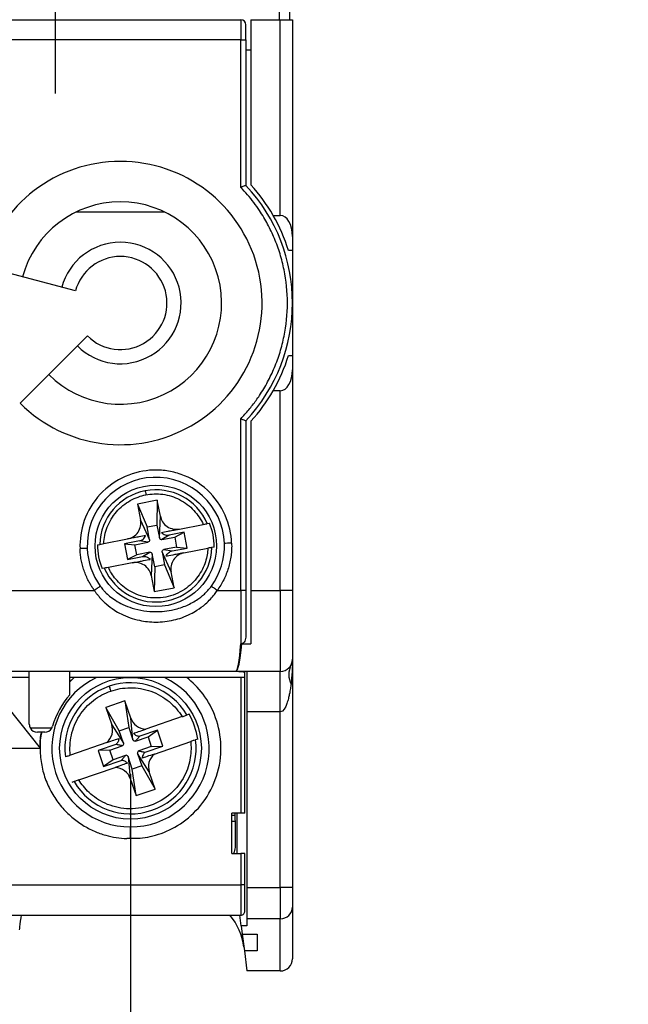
# Model space of a CAD drawing. Header units: millimetres. Extents: x 0 to 432, y 0 to 279.
# Tile 8 of 33: x 64 to 94, y 58 to 107. Entities that reach past the tile are written whole.
import ezdxf

# ---------------------------------------------------------------- set-up
doc = ezdxf.new("R2010")
doc.units = ezdxf.units.MM
doc.linetypes.add('SLD-Center', pattern=[19.05, 15.24, -1.27, 1.27, -1.27])
doc.linetypes.add('SLD-Solid', pattern=[0])
doc.layers.add('CENTER', color=40, linetype='SLD-Center')
doc.layers.add('DIMENSIONS', color=140, linetype='SLD-Solid', lineweight=25)
doc.styles.add('SLDTEXTSTYLE0', font='GOTHIC.TTF', dxfattribs={"width": 0.913})
doc.dimstyles.new('SLDDIMSTYLE0', dxfattribs={"dimtxt": 3.5, "dimasz": 3.5, "dimexe": 0, "dimexo": 0.0625, "dimgap": 0.875, "dimtad": 0, "dimtih": 1, "dimtoh": 1, "dimdec": 1, "dimrnd": 1e-09, "dimzin": 12, "dimdsep": 46, "dimtxsty": 'SLDTEXTSTYLE0', "dimsah": 1, "dimcen": 0.09, "dimadec": 0, "dimazin": 3, "dimtfac": 1, "dimtdec": 1, "dimtofl": 0, "dimtmove": 0, "dimatfit": 3, "dimfxl": 0, "dimfrac": 2, "dimtolj": 1, "dimtzin": 12, "dimarcsym": 0})

# ---------------------------------------------------------------- blocks, each defined once
blk = doc.blocks.new('_D_3')
at = {"layer": 'DIMENSIONS'}
for p, q in [((55.09, 69.388), (55.09, 46.477)), ((69.59, 69.388), (69.59, 46.477)), ((55.09, 49.652), (69.59, 49.652)), ((69.59, 49.652), (79.925, 49.652)), ((84.061, 49.626), (82.994, 49.626)), ((82.994, 49.626), (82.994, 44.069)), ((93.112, 49.626), (94.179, 49.626)), ((94.179, 49.626), (94.179, 44.069)), ((82.994, 44.069), (84.061, 44.069)), ((94.179, 44.069), (93.112, 44.069))]:
    blk.add_line(p, q, dxfattribs=at)
for points in [[(55.09, 49.652), (58.59, 48.652), (58.59, 50.652)], [(69.59, 49.652), (66.09, 50.652), (66.09, 48.652)]]:
    blk.add_solid(points, dxfattribs=at)
at = {"layer": 'DIMENSIONS', "char_height": 3.5, "attachment_point": 1, "style": 'SLDTEXTSTYLE0'}
for s, insert in [('14.5', (84.061, 54.807)), ('0.57', (84.061, 48.54))]:
    blk.add_mtext(s, dxfattribs=dict(at, insert=insert))

msp = doc.modelspace()

# ---------------------------------------------------------------- linework, layer by layer
for p, q in [((76.95, 106.658), (76.855, 117.558)), ((77.355, 117.558), (77.45, 106.658)), ((35.14, 106.658), (75.04, 106.658)), ((75.04, 106.658), (75.04, 105.658)), ((75.54, 106.658), (76.99, 106.658)), ((75.54, 106.658), (75.54, 98.496)), ((76.99, 96.99), (76.99, 106.658)), ((76.99, 106.658), (77.59, 106.658)), ((77.59, 106.658), (77.59, 95.951)), ((75.29, 105.658), (75.29, 106.408)), ((75.04, 105.658), (35.14, 105.658)), ((75.04, 98.373), (75.04, 105.658)), ((75.04, 105.658), (75.29, 105.658)), ((75.29, 105.658), (75.29, 98.473)), ((75.54, 105.158), (75.29, 105.158)), ((66.911, 97.158), (71.27, 97.158)), ((76.635, 96.99), (76.99, 96.99)), ((77.59, 95.951), (77.59, 95.258)), ((77.59, 95.258), (77.393, 95.258)), ((77.59, 95.258), (77.59, 90.058)), ((66.869, 93.253), (62.329, 94.47)), ((64.141, 87.708), (67.464, 91.032)), ((77.393, 90.058), (77.59, 90.058)), ((77.59, 90.058), (77.59, 89.365)), ((77.59, 89.365), (77.59, 78.458)), ((76.99, 88.326), (76.635, 88.326)), ((76.99, 78.458), (76.99, 88.326)), ((75.04, 78.458), (75.04, 86.943)), ((75.29, 86.843), (75.29, 78.458)), ((75.54, 86.82), (75.54, 78.458)), ((70.915, 82.913), (69.933, 82.723)), ((69.933, 82.723), (70.084, 81.938)), ((69.933, 82.723), (70.406, 81.593)), ((70.915, 82.913), (70.897, 81.687)), ((71.066, 82.127), (70.915, 82.913)), ((70.084, 81.938), (70.529, 80.954)), ((71.02, 81.049), (71.066, 82.127)), ((73.383, 81.76), (73.49, 81.78)), ((70.406, 81.593), (70.897, 81.687)), ((70.529, 80.954), (70.406, 81.593)), ((70.897, 81.687), (71.02, 81.049)), ((72.238, 81.331), (71.498, 81.188)), ((71.775, 81.093), (72.238, 81.331)), ((72.003, 81.493), (73.182, 81.721)), ((72.388, 80.554), (72.238, 81.331)), ((68.271, 80.773), (69.45, 81.001)), ((70.033, 80.905), (69.293, 80.763)), ((69.293, 80.763), (69.811, 80.714)), ((69.293, 80.763), (69.443, 79.985)), ((69.811, 80.714), (70.449, 80.837)), ((70.449, 80.837), (70.033, 80.905)), ((71.498, 81.188), (71.137, 80.97)), ((71.137, 80.97), (71.775, 81.093)), ((71.775, 81.093), (71.87, 80.602)), ((67.964, 80.714), (68.071, 80.735)), ((69.906, 80.223), (69.811, 80.714)), ((70.544, 80.346), (69.906, 80.223)), ((70.183, 80.128), (70.544, 80.346)), ((71.597, 79.378), (71.152, 80.362)), ((71.152, 80.362), (71.275, 79.724)), ((71.87, 80.602), (71.232, 80.479)), ((71.232, 80.479), (71.648, 80.411)), ((71.648, 80.411), (72.388, 80.554)), ((71.87, 80.602), (72.388, 80.554)), ((72.231, 80.315), (73.41, 80.543)), ((73.717, 80.602), (73.61, 80.581)), ((69.678, 79.823), (68.499, 79.595)), ((69.906, 80.223), (69.443, 79.985)), ((69.443, 79.985), (70.183, 80.128)), ((70.661, 80.267), (70.615, 79.189)), ((70.784, 79.629), (70.661, 80.267)), ((68.298, 79.556), (68.191, 79.536)), ((70.784, 79.629), (70.766, 78.403)), ((71.275, 79.724), (70.784, 79.629)), ((71.275, 79.724), (71.748, 78.593)), ((71.748, 78.593), (71.597, 79.378)), ((70.615, 79.189), (70.766, 78.403)), ((63.374, 78.458), (67.807, 78.458)), ((70.766, 78.403), (71.748, 78.593)), ((73.874, 78.458), (75.04, 78.458)), ((75.04, 78.458), (75.04, 75.812)), ((75.29, 78.458), (75.04, 78.458)), ((75.54, 78.458), (76.99, 78.458)), ((75.54, 78.458), (75.54, 75.812)), ((76.99, 78.458), (76.99, 74.458)), ((77.59, 78.458), (76.99, 78.458)), ((75.09, 75.82), (75.09, 75.812)), ((75.09, 75.812), (75.54, 75.812)), ((77.59, 75.058), (77.59, 63.78)), ((64.29, 74.458), (56.39, 74.458)), ((64.59, 74.458), (64.29, 74.458)), ((66.89, 74.458), (64.29, 74.458)), ((64.59, 71.858), (64.59, 74.458)), ((66.59, 74.458), (64.59, 74.458)), ((66.59, 73.304), (66.59, 74.458)), ((66.89, 74.458), (66.59, 74.458)), ((74.79, 74.458), (66.89, 74.458)), ((76.99, 74.458), (74.79, 74.458)), ((75.24, 74.406), (75.24, 74.458)), ((75.34, 74.458), (75.34, 72.458)), ((76.99, 72.458), (76.99, 74.458)), ((64.59, 74.158), (62.34, 74.158)), ((62.34, 74.158), (65.12, 70.658)), ((75.24, 74.158), (66.59, 74.158)), ((66.59, 73.939), (66.81, 74.158)), ((66.814, 74.158), (66.59, 73.955)), ((75.04, 74.158), (75.04, 67.458)), ((75.24, 74.158), (75.24, 74.406)), ((75.24, 67.458), (75.24, 74.158)), ((69.315, 72.996), (68.37, 72.67)), ((69.608, 72.145), (69.315, 72.996)), ((69.315, 72.996), (69.502, 71.685)), ((68.37, 72.67), (68.662, 71.819)), ((69.029, 71.522), (68.37, 72.67)), ((69.713, 71.07), (69.608, 72.145)), ((72.14, 72.222), (70.345, 71.605)), ((72.488, 72.342), (72.381, 72.305)), ((76.99, 72.458), (75.34, 72.458)), ((75.34, 72.458), (75.34, 63.78)), ((76.99, 63.78), (76.99, 72.458)), ((65.704, 71.658), (64.644, 71.658)), ((68.662, 71.819), (69.24, 70.908)), ((69.029, 71.522), (69.502, 71.685)), ((69.24, 70.908), (69.029, 71.522)), ((69.502, 71.685), (69.713, 71.07)), ((70.92, 71.559), (70.044, 71.258)), ((70.455, 71.22), (70.92, 71.559)), ((71.193, 70.766), (70.92, 71.559)), ((65.357, 71.458), (64.99, 71.458)), ((69.84, 71.008), (70.455, 71.22)), ((70.455, 71.22), (70.617, 70.747)), ((72.911, 71.113), (72.803, 71.076)), ((59.56, 70.658), (65.12, 70.658)), ((68.413, 70.94), (66.625, 70.325)), ((68.864, 70.851), (67.988, 70.55)), ((68.564, 70.569), (67.988, 70.55)), ((67.988, 70.55), (68.261, 69.757)), ((68.564, 70.569), (69.178, 70.781)), ((68.726, 70.096), (68.564, 70.569)), ((70.617, 70.747), (70.003, 70.535)), ((70.317, 70.465), (71.193, 70.766)), ((70.617, 70.747), (71.193, 70.766)), ((70.768, 70.376), (72.563, 70.993)), ((68.726, 70.096), (68.261, 69.757)), ((68.261, 69.757), (69.137, 70.059)), ((69.341, 70.308), (68.726, 70.096)), ((69.468, 70.246), (69.573, 69.172)), ((69.679, 69.631), (69.468, 70.246)), ((70.519, 69.497), (69.941, 70.408)), ((69.941, 70.408), (70.152, 69.794)), ((67.041, 69.094), (68.836, 69.711)), ((70.152, 69.794), (69.679, 69.631)), ((69.866, 68.32), (69.679, 69.631)), ((70.152, 69.794), (70.811, 68.646)), ((69.573, 69.172), (69.866, 68.32)), ((70.811, 68.646), (70.519, 69.497)), ((66.8, 69.011), (66.693, 68.974)), ((69.866, 68.32), (70.811, 68.646)), ((75.04, 67.458), (74.59, 67.458)), ((74.59, 65.458), (74.59, 67.458)), ((74.59, 67.361), (74.751, 67.361)), ((74.751, 67.458), (74.751, 67.361)), ((74.84, 67.458), (74.84, 65.458)), ((75.24, 67.458), (75.04, 67.458)), ((74.59, 67.054), (74.755, 67.054)), ((74.752, 67.061), (74.756, 65.836)), ((69.414, 66.215), (69.59, 66.215)), ((69.59, 66.215), (70.061, 66.215)), ((74.59, 65.458), (75.04, 65.458)), ((75.04, 65.458), (75.04, 63.915)), ((75.24, 65.458), (75.04, 65.458)), ((75.24, 63.915), (75.24, 65.458)), ((35.14, 63.915), (75.04, 63.915)), ((75.04, 63.915), (75.04, 62.415)), ((75.24, 63.915), (75.04, 63.915)), ((75.34, 63.78), (76.99, 63.78)), ((75.34, 63.78), (75.34, 62.234)), ((77.59, 63.78), (76.99, 63.78)), ((76.99, 63.78), (76.99, 62.234)), ((77.59, 62.814), (77.59, 60.258)), ((35.14, 62.415), (75.04, 62.415)), ((75.062, 61.882), (74.996, 62.415)), ((75.062, 61.882), (75.113, 61.48)), ((75.34, 61.882), (75.062, 61.882)), ((76.99, 62.234), (75.34, 62.234)), ((75.34, 62.234), (75.34, 61.882)), ((76.99, 59.658), (76.99, 62.234)), ((75.113, 61.48), (75.84, 61.48)), ((75.113, 61.48), (75.216, 60.653)), ((75.84, 61.48), (75.84, 60.653)), ((75.84, 60.653), (75.216, 60.653)), ((75.216, 60.653), (75.34, 59.658)), ((76.99, 59.658), (75.34, 59.658))]:
    msp.add_line(p, q)
at = {"flags": 128}
msp.add_lwpolyline([(64.185, 62.415), (64.169, 62.284), (64.148, 62.117), (64.129, 61.969), (64.114, 61.845), (64.102, 61.748), (64.094, 61.683)], dxfattribs=at)
for centre, radius in [((70.84, 80.658), 3), ((69.59, 70.658), 3.5)]:
    msp.add_circle(centre, radius)
for centre, radius, start, end in [((75.04, 106.408), 0.25, 360, 90), ((69.09, 92.658), 7, 225, 165), ((69.09, 92.658), 8.5, 316.8371, 43.1629), ((69.09, 92.658), 8.7, 29.8636, 42.151), ((69.09, 92.658), 5, 225, 165), ((69.09, 92.658), 8.7, 17.3886, 29.8636), ((69.09, 92.658), 3, 225, 165), ((69.09, 92.658), 2.3, 225, 165), ((69.09, 92.658), 8.7, 330.1364, 342.6114), ((69.09, 92.658), 8.7, 317.849, 330.1364), ((70.84, 80.658), 3.389, 2.0886, 182.0886), ((70.84, 80.658), 2.771, 100.9204, 178.4152), ((70.84, 80.658), 2.771, 23.4256, 100.9204), ((70.84, 80.658), 2.878, 358.8852, 22.9556), ((70.84, 80.658), 3.389, 324.0483, 2.0886), ((70.84, 80.658), 3.389, 182.0886, 215.9517), ((70.84, 80.658), 2.878, 178.8852, 202.9556), ((70.84, 80.658), 2.771, 203.4256, 358.4152), ((76.99, 75.058), 0.6, 270, 360), ((78.504, 74.3), 1.094, 154.314, 205.686), ((69.59, 70.658), 3.885, 115.7309, 270), ((69.59, 70.658), 3.885, 270, 64.2691), ((69.59, 70.658), 3.24, 108.9834, 187.4103), ((69.59, 70.658), 3.24, 30.5564, 108.9834), ((69.59, 70.658), 4, 138.5904, 164.1734), ((69.59, 70.658), 3.351, 7.7996, 30.1671), ((64.99, 71.858), 0.4, 180, 210), ((64.99, 71.858), 0.4, 210, 270), ((65.357, 71.858), 0.4, 270, 330), ((65.357, 71.858), 0.4, 330, 344.1734), ((69.59, 70.658), 3.24, 210.5564, 7.4103), ((77.001, 62.824), 0.59, 269.0248, 358.9893), ((72.217, 60.458), 3, 7.125, 40.7285), ((76.99, 60.258), 0.6, 270, 360)]:
    msp.add_arc(centre, radius, start, end)
for centre, major_axis, ratio, start_param, end_param in [((76.99, 95.951), (0, 1.039), 0.57735, 4.712389, 6.283185), ((76.99, 89.365), (0, 1.039), 0.57735, 3.141593, 4.712389), ((74.79, 78.458), (0, 4), 0.1, 3.141593, 3.989655), ((74.79, 78.458), (0, 4), 0.083333, 3.141593, 3.989655), ((74.24, 74.406), (1, 0), 0.051724, 0, 1.570796)]:
    msp.add_ellipse(centre, major_axis=major_axis, ratio=ratio, start_param=start_param, end_param=end_param)
for points, knots in [([(75.29, 98.473), (75.289, 98.472), (75.287, 98.472), (75.267, 98.464), (75.221, 98.445), (75.156, 98.42), (75.103, 98.398), (75.068, 98.384), (75.049, 98.376), (75.04, 98.373)], [0, 0, 0, 0, 0.121421, 0.245727, 0.499869, 0.713387, 0.847565, 0.935081, 1, 1, 1, 1]), ([(75.04, 86.943), (75.108, 87.015), (75.243, 87.158), (75.435, 87.382), (75.62, 87.612), (75.796, 87.849), (76.056, 88.225), (76.374, 88.757), (76.714, 89.471), (76.988, 90.225), (77.257, 91.284), (77.396, 92.658), (77.257, 94.032), (76.988, 95.091), (76.714, 95.844), (76.374, 96.559), (76.022, 97.147), (75.682, 97.627), (75.375, 98.012), (75.152, 98.253), (75.04, 98.373)], [0, 0, 0, 0, 0.023423, 0.046804, 0.070173, 0.09356, 0.116995, 0.178783, 0.240612, 0.304835, 0.369101, 0.500005, 0.63091, 0.695133, 0.759399, 0.821187, 0.883015, 0.922025, 0.960973, 1, 1, 1, 1]), ([(75.04, 86.943), (75.049, 86.94), (75.068, 86.932), (75.103, 86.918), (75.156, 86.896), (75.221, 86.871), (75.267, 86.852), (75.287, 86.844), (75.289, 86.844), (75.29, 86.843)], [0, 0, 0, 0, 0.0649066, 0.1524096, 0.2865787, 0.5001307, 0.7542524, 0.8785642, 1, 1, 1, 1]), ([(74.585, 80.795), (74.569, 81.238), (74.47, 81.714), (74.069, 82.625), (73.765, 83.057), (73.006, 83.76), (72.552, 84.028), (71.853, 84.274), (71.617, 84.332), (71.152, 84.4), (70.925, 84.411), (70.262, 84.387), (69.788, 84.288), (68.878, 83.889), (68.446, 83.586), (67.742, 82.828), (67.473, 82.375), (67.142, 81.44), (67.08, 80.962), (67.096, 80.521)], [0, 0, 0, 0, 0.125, 0.125, 0.25, 0.25, 0.375, 0.375, 0.4375, 0.4375, 0.5, 0.5, 0.625, 0.625, 0.75, 0.75, 0.875, 0.875, 1, 1, 1, 1]), ([(70.316, 83.379), (70.316, 83.375), (70.32, 83.353), (70.335, 83.278), (70.345, 83.227), (70.353, 83.183)], [0, 0, 0, 0, 0.5, 0.5, 1, 1, 1, 1]), ([(70.353, 83.183), (70.613, 83.233), (70.895, 83.245), (71.466, 83.169), (71.754, 83.081), (72.282, 82.808), (72.522, 82.625), (72.917, 82.202), (73.072, 81.964), (73.182, 81.721)], [0, 0, 0, 0, 0.25, 0.25, 0.5, 0.5, 0.75, 0.75, 1, 1, 1, 1]), ([(68.271, 80.773), (68.283, 81.04), (68.338, 81.319), (68.548, 81.858), (68.702, 82.118), (69.092, 82.567), (69.326, 82.756), (69.827, 83.039), (70.094, 83.133), (70.353, 83.183)], [0, 0, 0, 0, 0.25, 0.25, 0.5, 0.5, 0.75, 0.75, 1, 1, 1, 1]), ([(69.45, 81.001), (69.543, 81.019), (69.64, 81.055), (69.818, 81.169), (69.9, 81.247), (70.023, 81.43), (70.065, 81.534), (70.105, 81.742), (70.102, 81.845), (70.084, 81.938)], [0, 0, 0, 0, 0.25, 0.25, 0.5, 0.5, 0.75, 0.75, 1, 1, 1, 1]), ([(71.066, 82.127), (71.084, 82.035), (71.12, 81.938), (71.234, 81.76), (71.312, 81.678), (71.495, 81.554), (71.599, 81.512), (71.808, 81.473), (71.911, 81.476), (72.003, 81.493)], [0, 0, 0, 0, 0.25, 0.25, 0.5, 0.5, 0.75, 0.75, 1, 1, 1, 1]), ([(73.182, 81.721), (73.232, 81.731), (73.281, 81.74), (73.355, 81.754), (73.379, 81.759), (73.383, 81.76)], [0, 0, 0, 0, 0.5, 0.5, 1, 1, 1, 1]), ([(71.122, 81.323), (71.203, 81.339), (71.313, 81.36), (71.517, 81.4), (71.592, 81.414), (71.722, 81.439), (71.768, 81.448), (71.846, 81.463), (71.874, 81.468), (71.934, 81.48), (71.968, 81.487), (72.003, 81.493)], [0, 0, 0, 0, 0.5, 0.5, 0.75, 0.75, 0.875, 0.875, 0.9375, 0.9375, 1, 1, 1, 1]), ([(71.122, 81.323), (71.167, 81.268), (71.23, 81.225), (71.366, 81.179), (71.437, 81.176), (71.498, 81.188)], [0, 0, 0, 0, 0.5, 0.5, 1, 1, 1, 1]), ([(68.071, 80.735), (68.075, 80.736), (68.099, 80.74), (68.173, 80.754), (68.222, 80.764), (68.271, 80.773)], [0, 0, 0, 0, 0.5, 0.5, 1, 1, 1, 1]), ([(70.332, 81.171), (70.251, 81.155), (70.14, 81.134), (69.936, 81.095), (69.862, 81.08), (69.732, 81.055), (69.685, 81.046), (69.607, 81.031), (69.58, 81.026), (69.519, 81.014), (69.486, 81.008), (69.45, 81.001)], [0, 0, 0, 0, 0.5, 0.5, 0.75, 0.75, 0.875, 0.875, 0.9375, 0.9375, 1, 1, 1, 1]), ([(70.033, 80.905), (70.094, 80.917), (70.159, 80.946), (70.268, 81.039), (70.31, 81.103), (70.332, 81.171)], [0, 0, 0, 0, 0.5, 0.5, 1, 1, 1, 1]), ([(70.529, 80.954), (70.533, 80.931), (70.529, 80.902), (70.498, 80.856), (70.473, 80.842), (70.449, 80.837)], [0, 0, 0, 0, 0.5, 0.5, 1, 1, 1, 1]), ([(71.02, 81.049), (71.024, 81.026), (71.039, 81.001), (71.085, 80.97), (71.114, 80.965), (71.137, 80.97)], [0, 0, 0, 0, 0.5, 0.5, 1, 1, 1, 1]), ([(74.585, 80.795), (74.586, 80.743), (74.589, 80.64), (74.585, 80.486), (74.575, 80.332), (74.552, 80.126), (74.508, 79.869), (74.429, 79.566), (74.326, 79.27), (74.198, 78.985), (74.049, 78.712), (73.932, 78.543), (73.874, 78.458)], [0, 0, 0, 0, 0.0620881, 0.1240981, 0.1861358, 0.2483064, 0.3740557, 0.5000259, 0.6257753, 0.7517455, 0.8758178, 1, 1, 1, 1]), ([(74.585, 80.795), (74.515, 80.792), (74.439, 80.789), (74.311, 80.785), (74.259, 80.783), (74.228, 80.782)], [0, 0, 0, 0, 0.5, 0.5, 1, 1, 1, 1]), ([(67.453, 80.535), (67.422, 80.533), (67.37, 80.531), (67.242, 80.527), (67.166, 80.524), (67.096, 80.521)], [0, 0, 0, 0, 0.5, 0.5, 1, 1, 1, 1]), ([(67.807, 78.458), (67.772, 78.508), (67.701, 78.608), (67.605, 78.765), (67.501, 78.953), (67.395, 79.176), (67.295, 79.436), (67.214, 79.702), (67.153, 79.973), (67.112, 80.246), (67.101, 80.43), (67.096, 80.521)], [0, 0, 0, 0, 0.082862, 0.16568, 0.248652, 0.374209, 0.500015, 0.625573, 0.751379, 0.875628, 1, 1, 1, 1]), ([(73.41, 80.543), (73.4, 80.334), (73.365, 80.107), (73.211, 79.63), (73.092, 79.381), (72.748, 78.908), (72.522, 78.685), (71.977, 78.328), (71.66, 78.197), (70.996, 78.069), (70.652, 78.073), (70.014, 78.201), (69.721, 78.324), (69.226, 78.635), (69.023, 78.822), (68.702, 79.207), (68.585, 79.405), (68.499, 79.595)], [0, 0, 0, 0, 0.125, 0.125, 0.25, 0.25, 0.375, 0.375, 0.5, 0.5, 0.625, 0.625, 0.75, 0.75, 0.875, 0.875, 1, 1, 1, 1]), ([(70.544, 80.346), (70.567, 80.351), (70.596, 80.346), (70.642, 80.315), (70.657, 80.29), (70.661, 80.267)], [0, 0, 0, 0, 0.5, 0.5, 1, 1, 1, 1]), ([(71.152, 80.362), (71.148, 80.385), (71.152, 80.414), (71.183, 80.46), (71.208, 80.474), (71.232, 80.479)], [0, 0, 0, 0, 0.5, 0.5, 1, 1, 1, 1]), ([(71.349, 80.145), (71.371, 80.213), (71.413, 80.277), (71.522, 80.37), (71.587, 80.399), (71.648, 80.411)], [0, 0, 0, 0, 0.5, 0.5, 1, 1, 1, 1]), ([(72.231, 80.315), (72.194, 80.308), (72.161, 80.302), (72.1, 80.29), (72.072, 80.285), (71.994, 80.269), (71.948, 80.261), (71.817, 80.235), (71.743, 80.221), (71.54, 80.182), (71.43, 80.161), (71.349, 80.145)], [0, 0, 0, 0, 0.0625, 0.0625, 0.125, 0.125, 0.25, 0.25, 0.5, 0.5, 1, 1, 1, 1]), ([(72.231, 80.315), (72.138, 80.297), (72.041, 80.261), (71.863, 80.147), (71.781, 80.069), (71.658, 79.886), (71.616, 79.782), (71.576, 79.574), (71.579, 79.471), (71.597, 79.378)], [0, 0, 0, 0, 0.25, 0.25, 0.5, 0.5, 0.75, 0.75, 1, 1, 1, 1]), ([(73.61, 80.581), (73.606, 80.581), (73.582, 80.576), (73.508, 80.562), (73.459, 80.552), (73.41, 80.543)], [0, 0, 0, 0, 0.5, 0.5, 1, 1, 1, 1]), ([(69.678, 79.823), (69.714, 79.83), (69.747, 79.836), (69.808, 79.848), (69.836, 79.853), (69.915, 79.868), (69.961, 79.877), (70.091, 79.902), (70.166, 79.917), (70.368, 79.956), (70.478, 79.977), (70.559, 79.993)], [0, 0, 0, 0, 0.0625, 0.0625, 0.125, 0.125, 0.25, 0.25, 0.5, 0.5, 1, 1, 1, 1]), ([(70.615, 79.189), (70.597, 79.281), (70.561, 79.378), (70.447, 79.556), (70.369, 79.638), (70.186, 79.762), (70.082, 79.804), (69.873, 79.843), (69.77, 79.84), (69.678, 79.823)], [0, 0, 0, 0, 0.25, 0.25, 0.5, 0.5, 0.75, 0.75, 1, 1, 1, 1]), ([(70.183, 80.128), (70.244, 80.14), (70.315, 80.137), (70.451, 80.092), (70.514, 80.048), (70.559, 79.993)], [0, 0, 0, 0, 0.5, 0.5, 1, 1, 1, 1]), ([(68.499, 79.595), (68.449, 79.586), (68.4, 79.576), (68.326, 79.562), (68.302, 79.557), (68.298, 79.556)], [0, 0, 0, 0, 0.5, 0.5, 1, 1, 1, 1]), ([(68.097, 78.668), (68.073, 78.651), (68.033, 78.622), (67.93, 78.547), (67.867, 78.502), (67.807, 78.458)], [0, 0, 0, 0, 0.5, 0.5, 1, 1, 1, 1]), ([(67.807, 78.458), (67.832, 78.42), (67.887, 78.339), (67.982, 78.213), (68.097, 78.077), (68.234, 77.932), (68.458, 77.723), (68.754, 77.502), (69.287, 77.197), (69.973, 76.96), (70.865, 76.865), (71.574, 76.947), (72.142, 77.111), (72.527, 77.274), (72.922, 77.498), (73.253, 77.744), (73.532, 78.016), (73.726, 78.242), (73.828, 78.391), (73.874, 78.458)], [0, 0, 0, 0, 0.019164, 0.041258, 0.066278, 0.094229, 0.125117, 0.19606, 0.250171, 0.385371, 0.499883, 0.624762, 0.682508, 0.749855, 0.801498, 0.874911, 0.924089, 0.965776, 1, 1, 1, 1]), ([(68.097, 78.668), (68.121, 78.636), (68.17, 78.57), (68.252, 78.473), (68.377, 78.339), (68.569, 78.164), (68.857, 77.953), (69.227, 77.748), (69.878, 77.495), (70.586, 77.39), (71.285, 77.427), (71.801, 77.514), (72.265, 77.665), (72.651, 77.855), (72.896, 78.005), (73.107, 78.162), (73.285, 78.32), (73.447, 78.488), (73.54, 78.61), (73.584, 78.668)], [0, 0, 0, 0, 0.019242, 0.039429, 0.060564, 0.106898, 0.163788, 0.231687, 0.310407, 0.499652, 0.567136, 0.644171, 0.749773, 0.800408, 0.851473, 0.88834, 0.926827, 0.965245, 1, 1, 1, 1]), ([(73.874, 78.458), (73.814, 78.502), (73.751, 78.547), (73.648, 78.622), (73.608, 78.651), (73.584, 78.668)], [0, 0, 0, 0, 0.5, 0.5, 1, 1, 1, 1]), ([(75.29, 78.458), (75.29, 78.392), (75.29, 78.259), (75.29, 78.061), (75.29, 77.83), (75.29, 77.566), (75.29, 77.275), (75.29, 76.99), (75.29, 76.716), (75.29, 76.453), (75.29, 76.29), (75.29, 76.208)], [0, 0, 0, 0, 0.082364, 0.164663, 0.247128, 0.372605, 0.498308, 0.62422, 0.75036, 0.875123, 1, 1, 1, 1]), ([(77.59, 78.458), (77.59, 78.406), (77.59, 78.303), (77.59, 78.147), (77.59, 77.993), (77.59, 77.782), (77.59, 77.517), (77.59, 77.092), (77.59, 76.58), (77.59, 76.037), (77.59, 75.595), (77.59, 75.33), (77.59, 75.185), (77.59, 75.111), (77.59, 75.066), (77.59, 75.061), (77.59, 75.058)], [0, 0, 0, 0, 0.029164, 0.058278, 0.087404, 0.116603, 0.17834, 0.240174, 0.36873, 0.500015, 0.6313, 0.759856, 0.821593, 0.883427, 0.94169, 1, 1, 1, 1]), ([(75.29, 76.208), (75.29, 76.122), (75.276, 76.036), (75.218, 75.921), (75.192, 75.885), (75.126, 75.83), (75.084, 75.812), (75.04, 75.812)], [0, 0, 0, 0, 0.5, 0.5, 0.75, 0.75, 1, 1, 1, 1]), ([(70.061, 66.215), (70.389, 66.25), (70.74, 66.324), (71.462, 66.583), (71.833, 66.77), (72.543, 67.277), (72.881, 67.599), (73.455, 68.366), (73.688, 68.81), (73.995, 69.761), (74.068, 70.266), (74.046, 71.253), (73.951, 71.734), (73.638, 72.604), (73.421, 72.994), (72.926, 73.658), (72.649, 73.934), (72.367, 74.158)], [0, 0, 0, 0, 0.125, 0.125, 0.25, 0.25, 0.375, 0.375, 0.5, 0.5, 0.625, 0.625, 0.75, 0.75, 0.875, 0.875, 1, 1, 1, 1]), ([(66.618, 70.323), (66.583, 70.634), (66.596, 70.969), (66.743, 71.634), (66.877, 71.964), (67.252, 72.556), (67.493, 72.817), (68.029, 73.232), (68.324, 73.385), (68.618, 73.486)], [0, 0, 0, 0, 0.25, 0.25, 0.5, 0.5, 0.75, 0.75, 1, 1, 1, 1]), ([(68.537, 73.722), (68.538, 73.717), (68.547, 73.691), (68.578, 73.601), (68.599, 73.54), (68.618, 73.486)], [0, 0, 0, 0, 0.5, 0.5, 1, 1, 1, 1]), ([(68.618, 73.486), (68.911, 73.587), (69.238, 73.647), (69.916, 73.65), (70.266, 73.593), (70.926, 73.357), (71.235, 73.18), (71.76, 72.745), (71.976, 72.489), (72.14, 72.222)], [0, 0, 0, 0, 0.25, 0.25, 0.5, 0.5, 0.75, 0.75, 1, 1, 1, 1]), ([(77.519, 73.825), (77.511, 73.759), (77.501, 73.689), (77.476, 73.526), (77.46, 73.433), (77.423, 73.255), (77.408, 73.189), (77.37, 73.04), (77.346, 72.956), (77.248, 72.685), (77.138, 72.458), (76.99, 72.458)], [0, 0, 0, 0, 0.25, 0.25, 0.5, 0.5, 0.625, 0.625, 0.75, 0.75, 1, 1, 1, 1]), ([(69.608, 72.145), (69.655, 72.008), (69.748, 71.869), (70.014, 71.667), (70.184, 71.609), (70.345, 71.605)], [0, 0, 0, 0, 0.5, 0.5, 1, 1, 1, 1]), ([(72.14, 72.222), (72.199, 72.243), (72.258, 72.263), (72.347, 72.293), (72.375, 72.303), (72.381, 72.305)], [0, 0, 0, 0, 0.5, 0.5, 1, 1, 1, 1]), ([(68.413, 70.94), (68.538, 71.042), (68.636, 71.193), (68.722, 71.516), (68.709, 71.683), (68.662, 71.819)], [0, 0, 0, 0, 0.5, 0.5, 1, 1, 1, 1]), ([(69.741, 71.397), (69.8, 71.418), (69.884, 71.447), (70.085, 71.515), (70.199, 71.555), (70.345, 71.605)], [0, 0, 0, 0, 0.5, 0.5, 1, 1, 1, 1]), ([(65.203, 71.458), (65.194, 71.422), (65.123, 71.14), (65.109, 70.583), (65.179, 69.814), (65.393, 69.065), (65.726, 68.373), (66.161, 67.764), (66.668, 67.255), (67.218, 66.853), (67.786, 66.555), (68.343, 66.357), (68.883, 66.233), (69.237, 66.207), (69.414, 66.194)], [0, 0, 0, 0, 0.014495, 0.114319, 0.215886, 0.317695, 0.418219, 0.516047, 0.609989, 0.699141, 0.782909, 0.860988, 0.930511, 1, 1, 1, 1]), ([(65.12, 70.658), (65.122, 70.908), (65.124, 71.178), (65.192, 71.438), (65.198, 71.458)], [0, 0, 0, 0, 0.9218942, 1, 1, 1, 1]), ([(68.413, 70.94), (68.559, 70.99), (68.674, 71.03), (68.874, 71.099), (68.958, 71.128), (69.017, 71.148)], [0, 0, 0, 0, 0.5, 0.5, 1, 1, 1, 1]), ([(69.017, 71.148), (69.015, 71.092), (69, 71.034), (68.946, 70.931), (68.908, 70.885), (68.864, 70.851)], [0, 0, 0, 0, 0.5, 0.5, 1, 1, 1, 1]), ([(69.84, 71.008), (69.818, 71.001), (69.789, 71.001), (69.739, 71.025), (69.721, 71.048), (69.713, 71.07)], [0, 0, 0, 0, 0.5, 0.5, 1, 1, 1, 1]), ([(69.741, 71.397), (69.777, 71.355), (69.825, 71.318), (69.931, 71.269), (69.989, 71.257), (70.044, 71.258)], [0, 0, 0, 0, 0.5, 0.5, 1, 1, 1, 1]), ([(70.044, 71.258), (70.008, 71.215), (69.953, 71.152), (69.891, 71.079), (69.861, 71.042), (69.847, 71.025), (69.84, 71.015), (69.837, 71.011), (69.837, 71.009), (69.837, 71.008), (69.839, 71.008), (69.84, 71.008)], [0, 0, 0, 0, 0.500064, 0.750095, 0.86059, 0.937635, 0.964941, 0.983994, 0.993735, 0.997562, 1, 1, 1, 1]), ([(72.803, 71.076), (72.798, 71.074), (72.769, 71.064), (72.681, 71.034), (72.622, 71.014), (72.563, 70.993)], [0, 0, 0, 0, 0.5, 0.5, 1, 1, 1, 1]), ([(72.563, 70.993), (72.59, 70.751), (72.591, 70.482), (72.499, 69.902), (72.406, 69.591), (72.09, 68.979), (71.865, 68.679), (71.291, 68.168), (70.941, 67.96), (70.185, 67.7), (69.782, 67.649), (69.015, 67.698), (68.653, 67.797), (68.027, 68.085), (67.763, 68.272), (67.334, 68.673), (67.168, 68.886), (67.041, 69.094)], [0, 0, 0, 0, 0.125, 0.125, 0.25, 0.25, 0.375, 0.375, 0.5, 0.5, 0.625, 0.625, 0.75, 0.75, 0.875, 0.875, 1, 1, 1, 1]), ([(69.178, 70.781), (69.179, 70.781), (69.18, 70.781), (69.18, 70.781), (69.18, 70.781), (69.18, 70.781), (69.18, 70.781), (69.18, 70.781), (69.18, 70.781), (69.18, 70.781), (69.18, 70.782), (69.18, 70.782), (69.18, 70.782), (69.18, 70.782), (69.18, 70.782), (69.18, 70.782), (69.181, 70.783), (69.177, 70.785), (69.155, 70.792), (69.103, 70.803), (69.001, 70.824), (68.919, 70.841), (68.864, 70.851)], [0, 0, 0, 0, 0.002064, 0.002096, 0.002129, 0.002162, 0.002195, 0.002262, 0.002296, 0.00233, 0.002469, 0.002505, 0.00254, 0.002613, 0.003233, 0.00393, 0.004708, 0.016108, 0.062444, 0.249924, 0.49995, 1, 1, 1, 1]), ([(69.24, 70.908), (69.248, 70.885), (69.248, 70.856), (69.223, 70.806), (69.2, 70.788), (69.178, 70.781)], [0, 0, 0, 0, 0.5, 0.5, 1, 1, 1, 1]), ([(66.378, 70.24), (66.383, 70.242), (66.412, 70.252), (66.5, 70.282), (66.559, 70.302), (66.618, 70.323)], [0, 0, 0, 0, 0.5, 0.5, 1, 1, 1, 1]), ([(69.137, 70.059), (69.173, 70.101), (69.228, 70.164), (69.29, 70.237), (69.32, 70.274), (69.334, 70.291), (69.341, 70.301), (69.344, 70.305), (69.344, 70.307), (69.344, 70.308), (69.342, 70.308), (69.341, 70.308)], [0, 0, 0, 0, 0.500064, 0.750095, 0.86059, 0.937635, 0.964941, 0.983994, 0.993735, 0.997562, 1, 1, 1, 1]), ([(69.44, 69.919), (69.404, 69.961), (69.356, 69.998), (69.25, 70.047), (69.192, 70.059), (69.137, 70.059)], [0, 0, 0, 0, 0.5, 0.5, 1, 1, 1, 1]), ([(69.468, 70.246), (69.46, 70.268), (69.442, 70.291), (69.392, 70.315), (69.363, 70.315), (69.341, 70.308)], [0, 0, 0, 0, 0.5, 0.5, 1, 1, 1, 1]), ([(70.003, 70.535), (69.98, 70.528), (69.958, 70.51), (69.933, 70.46), (69.933, 70.431), (69.941, 70.408)], [0, 0, 0, 0, 0.5, 0.5, 1, 1, 1, 1]), ([(70.003, 70.535), (70.002, 70.535), (70.001, 70.535), (70.001, 70.535), (70.001, 70.535), (70.001, 70.535), (70.001, 70.535), (70.001, 70.535), (70.001, 70.535), (70.001, 70.535), (70.001, 70.535), (70.001, 70.535), (70.001, 70.535), (70.001, 70.534), (70.001, 70.534), (70.001, 70.534), (70, 70.533), (70.004, 70.531), (70.026, 70.524), (70.078, 70.513), (70.18, 70.492), (70.262, 70.476), (70.317, 70.465)], [0, 0, 0, 0, 0.0020638, 0.0020962, 0.0021287, 0.0021616, 0.0021946, 0.0022615, 0.0022956, 0.0023297, 0.0024689, 0.0025046, 0.0025403, 0.0026127, 0.003233, 0.0039303, 0.0047081, 0.0161083, 0.0624443, 0.2499245, 0.4999496, 1, 1, 1, 1]), ([(70.317, 70.465), (70.273, 70.431), (70.235, 70.385), (70.181, 70.282), (70.166, 70.224), (70.164, 70.168)], [0, 0, 0, 0, 0.5, 0.5, 1, 1, 1, 1]), ([(70.768, 70.376), (70.622, 70.326), (70.507, 70.286), (70.307, 70.217), (70.223, 70.188), (70.164, 70.168)], [0, 0, 0, 0, 0.5, 0.5, 1, 1, 1, 1]), ([(70.768, 70.376), (70.643, 70.274), (70.545, 70.123), (70.459, 69.8), (70.472, 69.633), (70.519, 69.497)], [0, 0, 0, 0, 0.5, 0.5, 1, 1, 1, 1]), ([(69.44, 69.919), (69.381, 69.899), (69.297, 69.87), (69.096, 69.801), (68.982, 69.761), (68.836, 69.711)], [0, 0, 0, 0, 0.5, 0.5, 1, 1, 1, 1]), ([(69.573, 69.172), (69.526, 69.308), (69.433, 69.447), (69.167, 69.65), (68.997, 69.707), (68.836, 69.711)], [0, 0, 0, 0, 0.5, 0.5, 1, 1, 1, 1]), ([(67.041, 69.094), (66.982, 69.073), (66.923, 69.053), (66.834, 69.023), (66.806, 69.013), (66.8, 69.011)], [0, 0, 0, 0, 0.5, 0.5, 1, 1, 1, 1]), ([(74.751, 67.361), (74.751, 67.312), (74.751, 67.213), (74.752, 67.112), (74.752, 67.061)], [0, 0, 0, 0, 0.493545, 1, 1, 1, 1]), ([(69.59, 66.215), (69.59, 66.336), (69.59, 66.468), (69.59, 66.674), (69.59, 66.744), (69.59, 66.773)], [0, 0, 0, 0, 0.5, 0.5, 1, 1, 1, 1]), ([(74.756, 65.836), (74.751, 65.734), (74.746, 65.599), (74.687, 65.486), (74.673, 65.458)], [0, 0, 0, 0, 0.757176, 1, 1, 1, 1]), ([(75.24, 62.615), (75.24, 62.615), (75.24, 62.643), (75.24, 62.77), (75.24, 62.869), (75.24, 63.123), (75.24, 63.277), (75.24, 63.597), (75.24, 63.762), (75.24, 63.915)], [0, 0, 0, 0, 0.25, 0.25, 0.5, 0.5, 0.75, 0.75, 1, 1, 1, 1]), ([(77.59, 63.78), (77.59, 63.678), (77.59, 63.571), (77.59, 63.362), (77.59, 63.261), (77.59, 63.081), (77.59, 63.003), (77.59, 62.883), (77.59, 62.84), (77.59, 62.814)], [0, 0, 0, 0, 0.25, 0.25, 0.5, 0.5, 0.75, 0.75, 1, 1, 1, 1]), ([(75.04, 62.415), (75.088, 62.415), (75.143, 62.435), (75.221, 62.513), (75.24, 62.568), (75.24, 62.615)], [0, 0, 0, 0, 0.5, 0.5, 1, 1, 1, 1])]:
    msp.add_open_spline(points, degree=3, knots=knots)
for points in [[(77.59, 75.058), (77.59, 74.656), (77.568, 74.219), (77.519, 73.825)], [(69.414, 66.194), (69.414, 66.201), (69.414, 66.208), (69.414, 66.215)]]:
    msp.add_open_spline(points, degree=3)
at = {"layer": 'CENTER'}
msp.add_line((65.89, 103.008), (65.89, 137.658), dxfattribs=at)

# ---------------------------------------------------------------- dimensions: what is measured, and where the dimension line sits
at = {"layer": 'DIMENSIONS'}
dim = msp.add_linear_dim(base=(69.59, 49.652), p1=(55.09, 70.658), p2=(69.59, 70.658), angle=0, dimstyle='SLDDIMSTYLE0', dxfattribs=at)
dim.commit()
dim.dimension.update_dxf_attribs({"geometry": '_D_3', "text_midpoint": (88.587, 49.652), "dimtype": 160})

doc.saveas('drawing.dxf')
